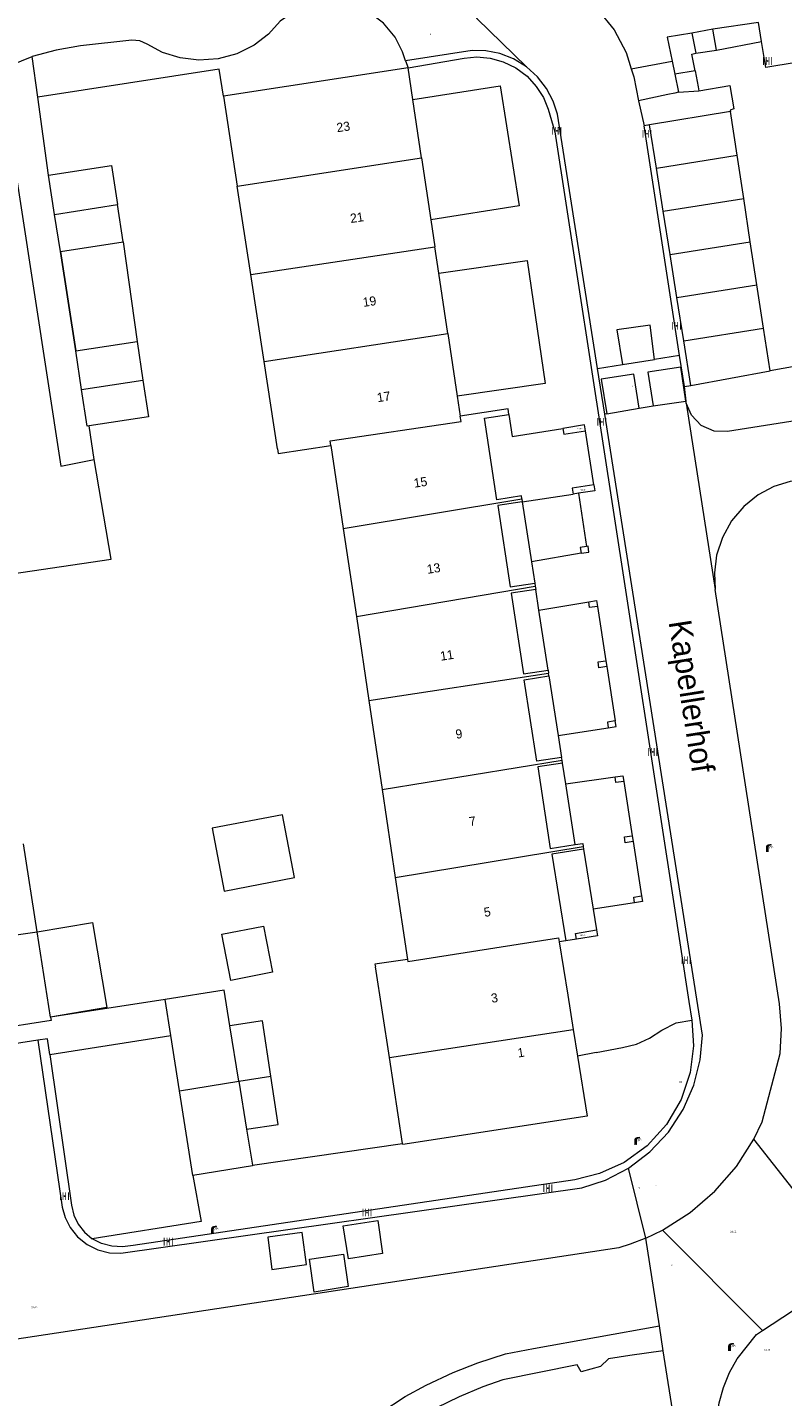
# Model space of a CAD drawing. Header units: metres. Extents: x 197457 to 198138, y 353986 to 354984.
# Tile 180 of 217: x 197510 to 197552, y 354822 to 354898. Entities that reach past the tile are written whole.
import ezdxf
from ezdxf.enums import TextEntityAlignment as Align

# ---------------------------------------------------------------- set-up
doc = ezdxf.new("R2010")
doc.units = ezdxf.units.M
doc.header["$MEASUREMENT"] = 0
for name, color, linetype, lineweight, true_color in [('afsluitpaal', 7, 'Continuous', 0, 0xde7233), ('benzine-   olieput', 7, 'Continuous', 0, 0x104b6e), ('kolk', 7, 'Continuous', 0, 0x104b6e), ('lichtmast', 7, 'Continuous', 0, 0x104b6e), ('straatnaambord', 7, 'Continuous', 0, 0x104b6e)]:
    doc.layers.add(name, color=color, linetype=linetype, lineweight=lineweight, true_color=true_color)
for name, color, linetype, lineweight in [('bijgebouw', 1, 'Continuous', 13), ('Grens gebouw op maaiveld onder overbouw', 1, 'Continuous', 13), ('grens individueel parkeervak', 7, 'Continuous', 0), ('Grens maaiveld', 253, 'Continuous', 0), ('grens WOZ object', 7, 'Continuous', 0), ('hoofdgebouw', 1, 'Continuous', 0), ('Hoogtepunt', 7, 'Continuous', 0), ('huisnummerreeks BGT', 7, 'Continuous', 0), ('kant verharding', 7, 'Continuous', 0), ('molgoot weginrichtingselement lijn', 7, 'Continuous', 0), ('muur breder dan 30cm', 30, 'Continuous', 0), ('openbare ruimte label tekst', 7, 'Continuous', 0), ('overbouw', 1, 'Continuous', 13), ('pand op maaiveld kenmerkpunt multivlak', 7, 'Continuous', 0), ('tussenmuur', 1, 'Continuous', 13), ('tussenmuur bijgebouw (GBKN Zuid)', 1, 'Continuous', 13), ('vlakafsluiter', 1, 'Continuous', 0), ('waterleidingput', 132, 'Continuous', 0)]:
    doc.layers.add(name, color=color, linetype=linetype, lineweight=lineweight)
doc.styles.add('Style-WORKING', font='WORKING.shx')

# ---------------------------------------------------------------- blocks, each defined once
blk = doc.blocks.new('kolk')
at = {"layer": 'kolk', "linetype": 'Continuous', "lineweight": 0, "true_color": 0xbd2877}
for points in [[(-0.49, -0.43), (-0.49, 0), (-0.49, 0.42), (-0.4, 0.42), (-0.4, 0), (-0.4, -0.43)], [(-0.19, -0.43), (-0.19, 0), (-0.19, 0.42), (-0.11, 0.42), (-0.11, 0), (-0.11, -0.43)], [(0.11, -0.43), (0.11, 0), (0.11, 0.42), (0.19, 0.42), (0.19, 0), (0.19, -0.43)], [(0.4, -0.43), (0.4, 0), (0.4, 0.42), (0.49, 0.42), (0.49, 0), (0.49, -0.43)]]:
    blk.add_hatch(color=232, dxfattribs=at).paths.add_polyline_path(points)
at = {"layer": 'kolk', "linetype": 'Continuous', "lineweight": 0, "true_color": 0x681648}
blk.add_hatch(color=219, dxfattribs=at).paths.add_polyline_path([(0.1, 0, 1), (-0.1, 0, 1)])
blk = doc.blocks.new('benzineolieput')
at = {"layer": 'benzine-   olieput', "linetype": 'Continuous', "lineweight": 0, "true_color": 0xbd2877}
h = blk.add_hatch(color=232, dxfattribs=at)
edge = h.paths.add_edge_path()
edge.add_spline(control_points=[(0.44, 0), (0.44, 0.04), (0.43, 0.09), (0.36, 0.2), (0.28, 0.26), (0.09, 0.32), (-0.02, 0.33), (-0.22, 0.29), (-0.31, 0.24), (-0.42, 0.12), (-0.44, 0.06), (-0.44, -0.06), (-0.42, -0.12), (-0.33, -0.22), (-0.28, -0.26), (-0.1, -0.33), (0.04, -0.33), (0.27, -0.27), (0.37, -0.2), (0.43, -0.08), (0.44, -0.04), (0.44, 0)], knot_values=[0, 0, 0, 0, 0.060484, 0.060484, 0.178041, 0.178041, 0.295599, 0.295599, 0.413157, 0.413157, 0.498623, 0.498623, 0.584089, 0.584089, 0.669555, 0.669555, 0.808438, 0.808438, 0.94732, 0.94732, 1, 1, 1, 1], degree=3, periodic=0)
edge = h.paths.add_edge_path(flags=16)
edge.add_ellipse((0, 0), major_axis=(0.392, 0), ratio=0.689655, start_angle=0, end_angle=360)
h = blk.add_hatch(color=232, dxfattribs=at)
h.paths.add_polyline_path([(-0.05, -0.09, -0.572477), (-0.05, 0.09, 0.381612), (-0.15, 0.17), (-0.25, 0.17), (-0.25, -0.18), (-0.15, -0.18, 0.381612)])
h.paths.add_polyline_path([(-0.15, -0.12), (-0.2, -0.12), (-0.2, -0.02), (-0.15, -0.02, -1)], flags=16)
h.paths.add_polyline_path([(-0.15, 0.02), (-0.2, 0.02), (-0.2, 0.12), (-0.15, 0.12, -1)], flags=16)
at = {"layer": 'benzine-   olieput', "linetype": 'Continuous', "lineweight": 0, "true_color": 0x681648}
blk.add_hatch(color=219, dxfattribs=at).paths.add_polyline_path([(0.1, 0, 1), (-0.1, 0, 1)])
at = {"layer": 'benzine-   olieput', "linetype": 'Continuous', "lineweight": 0, "true_color": 0xbd2877}
h = blk.add_hatch(color=232, dxfattribs=at)
h.paths.add_polyline_path([(0.27, -0.08), (0.27, 0.07, 1), (0.07, 0.07), (0.07, 0.07, -0.377964), (0.07, -0.07), (0.07, -0.08, 1)])
h.paths.add_polyline_path([(0.12, -0.08), (0.12, 0.07, -1), (0.23, 0.07), (0.23, -0.08, -1)], flags=16)
blk = doc.blocks.new('lichtmast')
at = {"layer": 'lichtmast', "linetype": 'Continuous', "lineweight": 0, "true_color": 0xbd2877}
for points in [[(0.15, 0.42, -0.344151), (0.3, 0.61), (0.43, 0.64, 0.960861), (0.4, 0.79), (0.1, 0.74, 0.366629), (-0.15, 0.45), (-0.15, -0.1), (0, -0.1, -0.414214), (-0.1, 0, -1), (0.1, 0, -0.414214), (0, -0.1), (0.15, -0.1)], [(0.35, 0.55, 1), (0.3, 0.56), (0.23, 0.32, 1), (0.28, 0.31)], [(0.42, 0.58, 1), (0.38, 0.57), (0.44, 0.33, 1), (0.48, 0.34)], [(0.49, 0.61, 1), (0.45, 0.58), (0.63, 0.4, 1), (0.66, 0.43)]]:
    blk.add_hatch(color=232, dxfattribs=at).paths.add_polyline_path(points)
at = {"layer": 'lichtmast', "linetype": 'Continuous', "lineweight": 0, "true_color": 0x681648}
blk.add_hatch(color=219, dxfattribs=at).paths.add_polyline_path([(-0.1, 0, 1), (0.1, 0, 1)])
blk = doc.blocks.new('afsluitpaal')
at = {"layer": 'afsluitpaal', "linetype": 'Continuous', "lineweight": 0, "true_color": 0xbd2877}
blk.add_hatch(color=232, dxfattribs=at).paths.add_polyline_path([(0.15, 0.65, 1), (-0.15, 0.65), (-0.15, 0.05), (-0.3, 0.05), (-0.3, -0.1), (0, -0.1, -0.414214), (-0.1, 0, -1), (0.1, 0, -0.414214), (0, -0.1), (0.3, -0.1), (0.3, 0.05), (0.15, 0.05)])
at = {"layer": 'afsluitpaal', "linetype": 'Continuous', "lineweight": 0, "true_color": 0x681648}
blk.add_hatch(color=219, dxfattribs=at).paths.add_polyline_path([(0.1, 0, 1), (-0.1, 0, 1)])
blk = doc.blocks.new('waterleidingput')
at = {"layer": 'waterleidingput', "linetype": 'Continuous', "lineweight": 0, "true_color": 0x248bcb}
h = blk.add_hatch(color=142, dxfattribs=at)
edge = h.paths.add_edge_path()
edge.add_spline(control_points=[(0.44, 0), (0.44, 0.04), (0.43, 0.09), (0.36, 0.2), (0.28, 0.26), (0.09, 0.32), (-0.02, 0.33), (-0.22, 0.29), (-0.31, 0.24), (-0.42, 0.12), (-0.44, 0.06), (-0.44, -0.06), (-0.42, -0.12), (-0.33, -0.22), (-0.28, -0.26), (-0.1, -0.33), (0.04, -0.33), (0.27, -0.27), (0.37, -0.2), (0.43, -0.08), (0.44, -0.04), (0.44, 0)], knot_values=[0, 0, 0, 0, 0.060484, 0.060484, 0.178041, 0.178041, 0.295599, 0.295599, 0.413157, 0.413157, 0.498623, 0.498623, 0.584089, 0.584089, 0.669555, 0.669555, 0.808438, 0.808438, 0.94732, 0.94732, 1, 1, 1, 1], degree=3, periodic=0)
edge = h.paths.add_edge_path(flags=16)
edge.add_ellipse((0, 0), major_axis=(0.392, 0), ratio=0.689655, start_angle=0, end_angle=360)
for points in [[(-0.05, -0.09, -0.141608), (-0.09, -0.05), (-0.1, -0.09), (-0.17, 0.18), (-0.22, 0.18), (-0.12, -0.17), (-0.07, -0.17)], [(0.03, 0.18), (-0.02, 0.18), (-0.05, 0.09, -0.269854), (0.05, 0.09)], [(0.23, 0.18), (0.18, 0.18), (0.1, -0.09), (0.09, -0.05, -0.141608), (0.05, -0.09), (0.08, -0.17), (0.13, -0.17)]]:
    blk.add_hatch(color=142, dxfattribs=at).paths.add_polyline_path(points)
at = {"layer": 'waterleidingput', "linetype": 'Continuous', "lineweight": 0, "true_color": 0x104b6e}
blk.add_hatch(color=156, dxfattribs=at).paths.add_polyline_path([(0.1, 0, 1), (-0.1, 0, 1)])
blk = doc.blocks.new('bord_3')
at = {"layer": 'straatnaambord', "linetype": 'Continuous', "lineweight": 0, "true_color": 0xbd2877}
h = blk.add_hatch(color=232, dxfattribs=at)
h.paths.add_polyline_path([(-0.75, -0.38), (-0.75, 0.38), (0.75, 0.38), (0.75, -0.38)])
h.paths.add_polyline_path([(-0.65, -0.27), (-0.65, 0.27), (0.65, 0.27), (0.65, -0.27)], flags=16)
at = {"layer": 'straatnaambord', "linetype": 'Continuous', "lineweight": 0, "true_color": 0xbd2877, "transparency": 33554534}
h = blk.add_hatch(color=232, dxfattribs=at)
h.paths.add_polyline_path([(-0.65, -0.27), (-0.65, 0.27), (0.65, 0.27), (0.65, -0.27)])
h.paths.add_polyline_path([(-0.55, -0.18), (-0.55, 0.17), (0.55, 0.17), (0.55, -0.18)], flags=16)
at = {"layer": 'straatnaambord', "linetype": 'Continuous', "lineweight": 0, "true_color": 0x681648}
blk.add_hatch(color=219, dxfattribs=at).paths.add_polyline_path([(-0.1, 0, 1), (0.1, 0, 1)])

msp = doc.modelspace()

# ---------------------------------------------------------------- linework, layer by layer
at = {"layer": 'bijgebouw', "linetype": 'Continuous', "lineweight": 13}
for p, q in [((197511.836, 354887.369), (197511.504, 354889.52)), ((197512.152, 354885.322), (197511.836, 354887.369)), ((197515.607, 354885.855), (197515.291, 354887.902)), ((197513.317, 354877.744), (197512.997, 354879.878)), ((197516.37, 354880.384), (197516.688, 354878.265)), ((197518.215, 354842.281), (197517.903, 354844.253)), ((197518.695, 354839.243), (197518.215, 354842.281)), ((197519.43, 354834.589), (197518.695, 354839.243)), ((197522.384, 354837.124), (197522.703, 354835.148))]:
    msp.add_line(p, q, dxfattribs=at)
at = {"layer": 'bijgebouw', "linetype": 'Continuous', "lineweight": 13, "flags": 128}
for points in [[(197511.504, 354889.52), (197514.959, 354890.054), (197515.291, 354887.902)], [(197516.688, 354878.265), (197516.991, 354876.246), (197513.727, 354875.757)], [(197513.727, 354875.757), (197513.617, 354875.74), (197513.317, 354877.744)], [(197521.467, 354842.803), (197521.15, 354844.766), (197517.903, 354844.253)], [(197522.703, 354835.148), (197522.708, 354835.118), (197519.43, 354834.589)]]:
    msp.add_lwpolyline(points, dxfattribs=at)
at = {"layer": 'Grens gebouw op maaiveld onder overbouw', "linetype": 'Continuous', "lineweight": 13, "flags": 128}
for points in [[(197537.5, 354871.747), (197537.476, 354871.905), (197536.123, 354871.698), (197535.439, 354876.178), (197536.793, 354876.379)], [(197537.525, 354871.589), (197536.172, 354871.382), (197536.856, 354866.909), (197538.209, 354867.116)], [(197538.264, 354866.768), (197536.91, 354866.561), (197537.587, 354862.129), (197538.94, 354862.336)], [(197539.679, 354857.542), (197538.319, 354857.339), (197537.635, 354861.813), (197538.988, 354862.02)], [(197539.731, 354857.232), (197538.377, 354857.025), (197539.06, 354852.551), (197540.422, 354852.759)], [(197540.893, 354852.499), (197539.14, 354852.231), (197539.908, 354847.472)]]:
    msp.add_lwpolyline(points, dxfattribs=at)
at = {"layer": 'grens individueel parkeervak', "linetype": 'Continuous', "lineweight": 0}
for p, q in [((197548.954, 354893.017), (197544.519, 354892.285)), ((197549.321, 354890.613), (197548.954, 354893.017)), ((197544.893, 354889.913), (197544.519, 354892.285)), ((197544.893, 354889.913), (197549.321, 354890.613)), ((197549.684, 354888.239), (197549.321, 354890.613)), ((197545.268, 354887.542), (197544.893, 354889.913)), ((197545.268, 354887.542), (197549.684, 354888.239)), ((197550.046, 354885.866), (197549.684, 354888.239)), ((197545.642, 354885.17), (197545.268, 354887.542)), ((197545.642, 354885.17), (197550.046, 354885.866)), ((197550.409, 354883.492), (197550.046, 354885.866)), ((197546.017, 354882.799), (197545.642, 354885.17)), ((197546.017, 354882.799), (197550.409, 354883.492)), ((197550.772, 354881.119), (197550.409, 354883.492)), ((197546.391, 354880.427), (197546.017, 354882.799)), ((197546.391, 354880.427), (197550.772, 354881.119)), ((197551.13, 354878.772), (197550.772, 354881.119)), ((197546.778, 354877.978), (197546.391, 354880.427)), ((197546.778, 354877.978), (197551.13, 354878.772))]:
    msp.add_line(p, q, dxfattribs=at)
at = {"layer": 'Grens maaiveld', "linetype": 'Continuous', "lineweight": 0}
for p, q in [((197550.503, 354897.901), (197547.997, 354897.531)), ((197546.833, 354897.314), (197545.479, 354897.094)), ((197545.479, 354897.094), (197545.751, 354895.783)), ((197547.997, 354897.531), (197546.833, 354897.314)), ((197546.833, 354897.314), (197547.056, 354896.213)), ((197548.187, 354896.386), (197547.997, 354897.531)), ((197547.056, 354896.213), (197548.187, 354896.386)), ((197548.187, 354896.386), (197550.67, 354896.865)), ((197545.751, 354895.783), (197545.899, 354895.067)), ((197547.015, 354895.256), (197545.899, 354895.067)), ((197545.899, 354895.067), (197546.102, 354894.076)), ((197545.894, 354894.031), (197545.513, 354893.949)), ((197546.102, 354894.076), (197545.894, 354894.031)), ((197545.513, 354893.949), (197543.912, 354893.603)), ((197546.166, 354879.627), (197544.22, 354892.236)), ((197546.43, 354877.915), (197546.166, 354879.627)), ((197542.048, 354876.403), (197541.654, 354878.905)), ((197517.903, 354844.253), (197511.616, 354843.287)), ((197522.703, 354835.148), (197530.949, 354836.35))]:
    msp.add_line(p, q, dxfattribs=at)
at = {"layer": 'Grens maaiveld', "linetype": 'Continuous', "lineweight": 0, "flags": 128}
for points in [[(197537.746, 354895.475), (197537.043, 354895.905), (197536.286, 354896.198), (197535.515, 354896.349), (197534.765, 354896.367), (197531.113, 354895.806)], [(197547.015, 354895.256), (197546.843, 354896.169), (197547.056, 354896.213)], [(197541.654, 354878.905), (197539.455, 354892.875), (197539.223, 354893.588), (197538.857, 354894.284), (197538.36, 354894.925), (197537.746, 354895.475)], [(197547.015, 354895.256), (197547.192, 354894.379), (197547.226, 354894.151)], [(197547.226, 354894.151), (197548.924, 354894.452), (197549.134, 354893.17), (197548.943, 354893.09), (197548.954, 354893.017)], [(197543.361, 354834.996), (197544.529, 354835.881), (197545.546, 354836.966), (197546.363, 354838.208), (197546.951, 354839.55), (197547.299, 354840.932), (197547.416, 354842.294), (197542.048, 354876.403)], [(197507.86, 354867.384), (197514.941, 354868.432), (197514.01, 354873.911)], [(197510.908, 354842.013), (197512.253, 354832.846), (197512.411, 354832.283), (197512.694, 354831.728), (197513.101, 354831.22), (197513.619, 354830.8), (197514.215, 354830.501), (197514.845, 354830.339), (197515.468, 354830.311), (197540.801, 354833.904), (197542.098, 354834.336), (197543.361, 354834.996)]]:
    msp.add_lwpolyline(points, dxfattribs=at)
at = {"layer": 'grens WOZ object', "linetype": 'Continuous', "lineweight": 0}
for p, q in [((197531.992, 354890.469), (197531.513, 354893.673)), ((197531.992, 354890.469), (197532.502, 354887.069)), ((197512.152, 354885.322), (197515.607, 354885.855)), ((197515.607, 354885.855), (197516.37, 354880.384)), ((197512.152, 354885.322), (197512.997, 354879.878)), ((197533.438, 354880.819), (197532.942, 354884.133)), ((197533.438, 354880.819), (197533.953, 354877.381)), ((197512.997, 354879.878), (197516.37, 354880.384)), ((197537.525, 354871.589), (197540.316, 354872.007)), ((197537.525, 354871.589), (197538.029, 354868.292)), ((197540.602, 354872.052), (197540.316, 354872.007)), ((197540.602, 354872.052), (197541.057, 354869.127)), ((197540.757, 354868.756), (197538.029, 354868.292)), ((197540.757, 354868.756), (197541.182, 354868.823)), ((197541.133, 354869.139), (197541.057, 354869.127)), ((197541.182, 354868.823), (197541.133, 354869.139)), ((197538.437, 354865.637), (197541.172, 354866.089)), ((197538.94, 354862.336), (197538.437, 354865.637)), ((197541.172, 354866.089), (197541.597, 354866.155)), ((197541.597, 354866.155), (197541.646, 354865.838)), ((197541.646, 354865.838), (197542.111, 354862.854)), ((197542.111, 354862.854), (197542.16, 354862.538)), ((197542.16, 354862.538), (197542.625, 354859.554)), ((197538.94, 354862.336), (197538.965, 354862.169)), ((197538.988, 354862.02), (197538.965, 354862.169)), ((197538.988, 354862.02), (197539.494, 354858.743)), ((197542.674, 354859.238), (197542.625, 354859.554)), ((197539.494, 354858.743), (197542.249, 354859.172)), ((197542.249, 354859.172), (197542.674, 354859.238)), ((197539.908, 354856.089), (197542.618, 354856.476)), ((197542.618, 354856.476), (197543.043, 354856.542)), ((197543.043, 354856.542), (197543.092, 354856.226)), ((197540.422, 354852.759), (197539.908, 354856.089)), ((197543.092, 354856.226), (197543.556, 354853.242)), ((197540.868, 354852.661), (197540.893, 354852.499)), ((197543.556, 354853.242), (197543.605, 354852.925)), ((197543.605, 354852.925), (197544.068, 354849.941)), ((197540.893, 354852.499), (197541.422, 354849.207)), ((197544.117, 354849.625), (197543.692, 354849.559)), ((197544.068, 354849.941), (197544.117, 354849.625)), ((197543.692, 354849.559), (197541.422, 354849.207)), ((197521.022, 354847.837), (197523.301, 354848.283)), ((197523.301, 354848.283), (197523.797, 354845.744)), ((197511.616, 354843.287), (197510.885, 354847.972)), ((197521.519, 354845.299), (197521.022, 354847.837)), ((197523.797, 354845.744), (197521.519, 354845.299)), ((197521.959, 354839.759), (197521.467, 354842.803)), ((197521.959, 354839.759), (197523.712, 354840.033)), ((197521.959, 354839.759), (197522.384, 354837.124))]:
    msp.add_line(p, q, dxfattribs=at)
at = {"layer": 'grens WOZ object', "linetype": 'Continuous', "lineweight": 0, "flags": 128}
for points in [[(197531.513, 354893.673), (197536.304, 354894.436), (197537.354, 354887.842), (197532.502, 354887.069)], [(197532.942, 354884.133), (197537.799, 354884.837), (197538.778, 354878.08), (197533.953, 354877.381)], [(197520.497, 354853.656), (197521.154, 354850.206), (197525.017, 354850.942), (197524.36, 354854.392), (197520.497, 354853.656)], [(197540.422, 354852.759), (197540.843, 354852.823), (197540.868, 354852.661)], [(197510.885, 354847.972), (197513.923, 354848.479), (197514.703, 354843.802), (197511.616, 354843.287)], [(197523.712, 354840.033), (197523.246, 354843.076), (197521.467, 354842.803)], [(197522.384, 354837.124), (197524.117, 354837.39), (197523.712, 354840.033)]]:
    msp.add_lwpolyline(points, dxfattribs=at)
at = {"layer": 'hoofdgebouw', "linetype": 'Continuous', "lineweight": 0}
for p, q in [((197531.252, 354895.414), (197521.114, 354893.863)), ((197531.513, 354893.673), (197531.252, 354895.414)), ((197521.114, 354893.863), (197521.87, 354888.918)), ((197522.612, 354884.072), (197521.87, 354888.918)), ((197532.502, 354887.069), (197532.723, 354885.594)), ((197532.942, 354884.133), (197532.723, 354885.594)), ((197523.343, 354879.292), (197522.612, 354884.072)), ((197524.076, 354874.498), (197523.343, 354879.292)), ((197527.014, 354874.675), (197527.691, 354870.126)), ((197537.5, 354871.747), (197537.525, 354871.589)), ((197527.691, 354870.126), (197528.412, 354865.291)), ((197538.209, 354867.116), (197538.237, 354866.942)), ((197538.237, 354866.942), (197538.264, 354866.768)), ((197528.412, 354865.291), (197529.098, 354860.68)), ((197529.098, 354860.68), (197529.828, 354855.781)), ((197539.705, 354857.387), (197539.679, 354857.542)), ((197539.731, 354857.232), (197539.705, 354857.387)), ((197529.828, 354855.781), (197530.549, 354850.942)), ((197510.885, 354847.972), (197510.132, 354852.804)), ((197530.549, 354850.942), (197531.218, 354846.448)), ((197539.908, 354847.472), (197539.553, 354847.415)), ((197539.553, 354847.415), (197540.02, 354844.497)), ((197530.222, 354841.064), (197529.452, 354846.048)), ((197540.02, 354844.497), (197540.323, 354842.604)), ((197540.323, 354842.604), (197540.557, 354841.144)), ((197530.949, 354836.35), (197530.222, 354841.064))]:
    msp.add_line(p, q, dxfattribs=at)
at = {"layer": 'hoofdgebouw', "linetype": 'Continuous', "lineweight": 0, "flags": 128}
for points in [[(197533.953, 354877.381), (197533.941, 354877.379), (197534.115, 354876.295)], [(197536.793, 354876.379), (197536.745, 354876.695), (197534.115, 354876.295)], [(197524.076, 354874.498), (197524.116, 354874.238), (197527.014, 354874.675)], [(197531.218, 354846.448), (197529.431, 354846.184), (197529.452, 354846.048)], [(197511.616, 354843.287), (197511.645, 354843.098), (197501.794, 354841.563)], [(197540.557, 354841.144), (197541.084, 354837.851), (197530.959, 354836.288), (197530.949, 354836.35)]]:
    msp.add_lwpolyline(points, dxfattribs=at)
at = {"layer": 'kant verharding', "linetype": 'Continuous', "lineweight": 0}
for p, q in [((197550.67, 354896.865), (197550.503, 354897.901)), ((197508.825, 354895.32), (197510.596, 354896.037)), ((197510.906, 354893.814), (197510.596, 354896.037)), ((197531.113, 354895.806), (197531.252, 354895.414)), ((197543.38, 354895.778), (197543.509, 354895.359)), ((197546.102, 354894.076), (197547.226, 354894.151)), ((197511.504, 354889.52), (197510.906, 354893.814)), ((197543.912, 354893.603), (197544.22, 354892.236)), ((197544.519, 354892.285), (197544.22, 354892.236)), ((197512.997, 354879.878), (197512.152, 354885.322)), ((197543.023, 354879.125), (197544.783, 354879.406)), ((197541.862, 354878.314), (197542.167, 354876.422)), ((197544.417, 354878.694), (197544.717, 354876.845)), ((197546.43, 354877.915), (197546.778, 354877.978)), ((197546.522, 354877.105), (197546.43, 354877.915)), ((197542.167, 354876.422), (197543.938, 354876.73)), ((197544.717, 354876.845), (197546.504, 354877.102)), ((197546.533, 354877.005), (197546.522, 354877.105)), ((197546.533, 354877.005), (197548.125, 354866.758)), ((197514.01, 354873.911), (197513.727, 354875.757)), ((197545.788, 354849.871), (197546.67, 354844.145)), ((197546.67, 354844.145), (197546.829, 354843.116)), ((197511.578, 354841.221), (197518.215, 354842.281)), ((197510.908, 354842.013), (197507.392, 354841.469)), ((197541.576, 354841.339), (197540.557, 354841.144)), ((197550.246, 354836.587), (197550.706, 354837.531)), ((197554.273, 354831.431), (197550.246, 354836.587)), ((197544.302, 354831.138), (197545.23, 354831.588)), ((197545.23, 354831.588), (197550.718, 354826.074)), ((197545.057, 354826.319), (197544.302, 354831.138)), ((197550.718, 354826.074), (197555.829, 354829.438)), ((197545.266, 354824.948), (197545.057, 354826.319)), ((197545.879, 354821.018), (197545.266, 354824.948))]:
    msp.add_line(p, q, dxfattribs=at)
at = {"layer": 'kant verharding', "linetype": 'Continuous', "lineweight": 0, "flags": 128}
for points in [[(197539.797, 354900.238), (197540.609, 354899.505), (197541.675, 354898.611), (197542.568, 354897.51), (197543.233, 354896.258), (197543.38, 354895.778)], [(197529.901, 354897.875), (197529.048, 354898.502), (197528.029, 354898.905), (197526.941, 354899.029), (197525.892, 354898.877), (197524.974, 354898.499), (197524.233, 354897.973), (197523.59, 354897.267), (197522.788, 354896.656), (197521.853, 354896.19), (197520.826, 354895.907), (197519.763, 354895.83), (197518.726, 354895.957), (197517.767, 354896.264), (197516.924, 354896.715), (197516.522, 354896.906), (197516.078, 354896.937), (197513.261, 354896.616), (197511.914, 354896.393), (197510.596, 354896.037)], [(197531.113, 354895.806), (197530.94, 354896.296), (197530.534, 354897.109), (197529.901, 354897.875)], [(197552.564, 354895.714), (197550.9, 354895.442), (197550.67, 354896.865)], [(197531.252, 354895.414), (197534.333, 354895.952), (197535.025, 354896.013), (197535.751, 354895.951), (197536.479, 354895.752), (197537.169, 354895.415), (197537.784, 354894.955), (197538.294, 354894.4), (197538.682, 354893.782), (197538.944, 354893.139), (197539.308, 354891.909), (197545.788, 354849.871)], [(197543.509, 354895.359), (197543.641, 354894.928), (197543.912, 354893.603)], [(197509.24, 354892.623), (197512.172, 354873.547), (197514.01, 354873.911)], [(197544.783, 354879.406), (197544.54, 354881.292), (197542.719, 354881.021), (197543.023, 354879.125)], [(197546.504, 354877.102), (197546.225, 354878.986), (197544.417, 354878.694)], [(197543.938, 354876.73), (197543.651, 354878.589), (197541.862, 354878.314)], [(197561.576, 354878.508), (197561.572, 354878.123), (197561.404, 354877.741), (197561.094, 354877.459), (197560.731, 354877.333), (197548.794, 354875.449), (197548.07, 354875.468), (197547.353, 354875.776), (197546.809, 354876.335), (197546.533, 354877.005)], [(197553.547, 354872.908), (197552.23, 354872.698), (197551.344, 354872.416), (197550.478, 354871.957), (197549.685, 354871.322), (197549.016, 354870.531), (197548.513, 354869.626), (197548.199, 354868.659), (197548.075, 354867.687), (197548.125, 354866.758)], [(197550.706, 354837.531), (197551.689, 354841.288), (197551.763, 354842.654), (197551.648, 354844.018), (197548.125, 354866.758)], [(197546.829, 354843.116), (197546.922, 354841.714), (197546.738, 354840.236), (197546.245, 354838.764), (197545.445, 354837.394), (197544.379, 354836.219), (197543.123, 354835.306), (197541.769, 354834.686), (197540.404, 354834.353), (197516.146, 354830.747), (197515.573, 354830.668), (197514.984, 354830.703), (197514.414, 354830.853), (197513.894, 354831.107)], [(197541.576, 354841.339), (197543.031, 354841.618), (197543.791, 354841.805), (197544.507, 354842.12), (197545.182, 354842.571), (197545.966, 354842.962), (197546.829, 354843.116)], [(197511.578, 354841.221), (197511.452, 354842.097), (197510.908, 354842.013)], [(197511.578, 354841.221), (197512.763, 354832.946), (197512.895, 354832.414), (197513.138, 354831.909), (197513.479, 354831.465), (197513.894, 354831.107)], [(197545.23, 354831.588), (197546.737, 354832.544), (197548.104, 354833.72), (197549.285, 354835.083), (197550.246, 354836.587)], [(197519.43, 354834.589), (197519.884, 354832.066), (197513.894, 354831.107)], [(197529.584, 354832.105), (197529.851, 354830.293), (197527.98, 354830.014), (197527.688, 354831.829), (197529.584, 354832.105)], [(197544.302, 354831.138), (197543.447, 354830.804), (197542.824, 354830.606), (197508.663, 354825.428), (197505.419, 354823.083), (197495.81, 354821.595)], [(197525.667, 354829.695), (197525.429, 354831.456), (197523.544, 354831.19), (197523.768, 354829.414), (197525.667, 354829.695)], [(197527.702, 354830.27), (197527.957, 354828.483), (197526.095, 354828.186), (197525.83, 354829.994), (197527.702, 354830.27)], [(197495.124, 354816.309), (197495.291, 354816.042), (197495.714, 354815.543), (197495.95, 354815.337), (197496.165, 354815.244), (197496.473, 354815.24), (197502.215, 354816.25), (197508.818, 354817.351), (197519.203, 354819.18), (197526.161, 354820.355), (197527.305, 354820.618), (197528.502, 354820.986), (197529.754, 354821.576), (197531.091, 354822.441), (197532.241, 354823.068), (197533.72, 354823.771), (197535.079, 354824.301), (197536.607, 354824.785), (197538.136, 354825.08), (197545.057, 354826.319)], [(197554.001, 354782.794), (197548.254, 354819.535), (197548.21, 354821.235), (197548.338, 354822.097), (197548.569, 354822.945), (197548.898, 354823.759), (197549.317, 354824.524), (197550.38, 354825.851), (197550.718, 354826.074)], [(197545.266, 354824.948), (197543.422, 354824.705), (197542.257, 354824.518), (197541.818, 354824.103), (197540.752, 354823.81), (197540.54, 354824.191), (197536.458, 354823.364), (197535.353, 354822.982), (197534.06, 354822.421), (197532.811, 354821.824), (197531.578, 354821.125), (197530.307, 354820.371), (197528.872, 354819.723), (197527.546, 354819.294), (197525.845, 354818.934), (197516.035, 354817.27)]]:
    msp.add_lwpolyline(points, dxfattribs=at)
at = {"layer": 'molgoot weginrichtingselement lijn', "linetype": 'Continuous', "lineweight": 0}
for p, q in [((197546.166, 354879.627), (197544.22, 354892.236)), ((197546.43, 354877.915), (197546.166, 354879.627)), ((197542.048, 354876.403), (197541.654, 354878.905))]:
    msp.add_line(p, q, dxfattribs=at)
at = {"layer": 'molgoot weginrichtingselement lijn', "linetype": 'Continuous', "lineweight": 0, "flags": 128}
for points in [[(197537.746, 354895.475), (197537.043, 354895.905), (197536.286, 354896.198), (197535.515, 354896.349), (197534.765, 354896.367), (197531.113, 354895.806)], [(197541.654, 354878.905), (197539.455, 354892.875), (197539.223, 354893.588), (197538.857, 354894.284), (197538.36, 354894.925), (197537.746, 354895.475)], [(197543.361, 354834.996), (197544.529, 354835.881), (197545.546, 354836.966), (197546.363, 354838.208), (197546.951, 354839.55), (197547.299, 354840.932), (197547.416, 354842.294), (197542.048, 354876.403)], [(197510.908, 354842.013), (197512.253, 354832.846), (197512.411, 354832.283), (197512.694, 354831.728), (197513.101, 354831.22), (197513.619, 354830.8), (197514.215, 354830.501), (197514.845, 354830.339), (197515.468, 354830.311), (197540.801, 354833.904), (197542.098, 354834.336), (197543.361, 354834.996)]]:
    msp.add_lwpolyline(points, dxfattribs=at)
at = {"layer": 'muur breder dan 30cm', "linetype": 'Continuous', "lineweight": 0}
for p, q in [((197540.757, 354868.756), (197541.182, 354868.823)), ((197541.133, 354869.139), (197541.057, 354869.127)), ((197541.182, 354868.823), (197541.133, 354869.139)), ((197541.172, 354866.089), (197541.597, 354866.155)), ((197541.597, 354866.155), (197541.646, 354865.838)), ((197542.111, 354862.854), (197542.16, 354862.538)), ((197542.674, 354859.238), (197542.625, 354859.554)), ((197542.249, 354859.172), (197542.674, 354859.238)), ((197542.618, 354856.476), (197543.043, 354856.542)), ((197543.043, 354856.542), (197543.092, 354856.226)), ((197543.556, 354853.242), (197543.605, 354852.925)), ((197544.117, 354849.625), (197543.692, 354849.559)), ((197544.068, 354849.941), (197544.117, 354849.625))]:
    msp.add_line(p, q, dxfattribs=at)
at = {"layer": 'muur breder dan 30cm', "linetype": 'Continuous', "lineweight": 0, "flags": 128}
for points in [[(197540.989, 354875.486), (197540.94, 354875.802), (197539.754, 354875.617)], [(197539.754, 354875.617), (197539.804, 354875.301), (197540.989, 354875.486)], [(197541.453, 354872.508), (197540.267, 354872.324), (197540.316, 354872.007)], [(197541.453, 354872.508), (197541.502, 354872.192), (197540.602, 354872.052)], [(197541.057, 354869.127), (197540.708, 354869.073), (197540.757, 354868.756)], [(197541.646, 354865.838), (197541.221, 354865.772), (197541.172, 354866.089)], [(197542.16, 354862.538), (197541.735, 354862.472), (197541.686, 354862.788), (197542.111, 354862.854)], [(197542.625, 354859.554), (197542.2, 354859.488), (197542.249, 354859.172)], [(197543.092, 354856.226), (197542.667, 354856.16), (197542.618, 354856.476)], [(197543.605, 354852.925), (197543.18, 354852.86), (197543.131, 354853.176), (197543.556, 354853.242)], [(197543.692, 354849.559), (197543.643, 354849.875), (197544.068, 354849.941)], [(197540.501, 354847.567), (197540.45, 354847.883), (197541.606, 354848.068)], [(197541.606, 354848.068), (197541.656, 354847.752), (197540.501, 354847.567)]]:
    msp.add_lwpolyline(points, dxfattribs=at)
at = {"layer": 'overbouw', "linetype": 'Continuous', "lineweight": 13}
for p, q in [((197541.453, 354872.508), (197540.989, 354875.486)), ((197538.029, 354868.292), (197538.209, 354867.116)), ((197538.437, 354865.637), (197538.264, 354866.768)), ((197539.494, 354858.743), (197539.679, 354857.542)), ((197539.908, 354856.089), (197539.731, 354857.232)), ((197541.422, 354849.207), (197541.606, 354848.068)), ((197540.501, 354847.567), (197539.908, 354847.472))]:
    msp.add_line(p, q, dxfattribs=at)
at = {"layer": 'overbouw', "linetype": 'Continuous', "lineweight": 13, "flags": 128}
msp.add_lwpolyline([(197536.793, 354876.379), (197536.976, 354875.176), (197539.754, 354875.617)], dxfattribs=at)
at = {"layer": 'tussenmuur', "linetype": 'Continuous', "lineweight": 13}
for p, q in [((197521.87, 354888.918), (197531.992, 354890.469)), ((197522.612, 354884.072), (197532.723, 354885.594)), ((197523.343, 354879.292), (197533.438, 354880.819)), ((197527.691, 354870.126), (197537.5, 354871.747)), ((197528.412, 354865.291), (197538.237, 354866.942)), ((197529.098, 354860.68), (197538.965, 354862.169)), ((197529.828, 354855.781), (197539.705, 354857.387)), ((197530.549, 354850.942), (197540.868, 354852.661)), ((197501.022, 354846.514), (197510.885, 354847.972)), ((197530.222, 354841.064), (197540.323, 354842.604))]:
    msp.add_line(p, q, dxfattribs=at)
at = {"layer": 'tussenmuur', "linetype": 'Continuous', "lineweight": 13, "flags": 128}
for points in [[(197527.014, 354874.675), (197526.977, 354874.927), (197534.164, 354875.989), (197534.115, 354876.295)], [(197531.218, 354846.448), (197531.236, 354846.33), (197539.517, 354847.637), (197539.553, 354847.415)]]:
    msp.add_lwpolyline(points, dxfattribs=at)
at = {"layer": 'tussenmuur bijgebouw (GBKN Zuid)', "linetype": 'Continuous', "lineweight": 13}
for p, q in [((197511.836, 354887.369), (197515.291, 354887.902)), ((197513.317, 354877.744), (197516.688, 354878.265)), ((197518.695, 354839.243), (197521.959, 354839.759))]:
    msp.add_line(p, q, dxfattribs=at)
at = {"layer": 'vlakafsluiter', "linetype": 'Continuous', "lineweight": 0}
for p, q in [((197543.509, 354895.359), (197545.751, 354895.783)), ((197556.901, 354879.825), (197551.13, 354878.772)), ((197541.654, 354878.905), (197543.023, 354879.125)), ((197546.166, 354879.627), (197544.783, 354879.406)), ((197543.938, 354876.73), (197544.717, 354876.845)), ((197546.504, 354877.102), (197546.522, 354877.105)), ((197542.167, 354876.422), (197542.048, 354876.403)), ((197544.302, 354831.138), (197543.361, 354834.996))]:
    msp.add_line(p, q, dxfattribs=at)
at = {"layer": 'vlakafsluiter', "linetype": 'Continuous', "lineweight": 0, "flags": 128}
for points in [[(197531.762, 354907.051), (197531.773, 354905.268), (197532.535, 354902.36), (197533.574, 354900.109), (197535.028, 354898.135), (197537.746, 354895.475)], [(197521.114, 354893.863), (197520.876, 354895.341), (197510.906, 354893.814)]]:
    msp.add_lwpolyline(points, dxfattribs=at)

# ---------------------------------------------------------------- block references
at = {"layer": 'afsluitpaal', "linetype": 'Continuous', "lineweight": 0, "xscale": 0.1, "yscale": 0.1, "zscale": 0.1}
msp.add_blockref('afsluitpaal', (197532.481, 354897.224), dxfattribs=at)
at = {"layer": 'benzine-   olieput', "linetype": 'Continuous', "lineweight": 0, "xscale": 0.1, "yscale": 0.1, "zscale": 0.1}
msp.add_blockref('benzineolieput', (197543.593, 354877.934), dxfattribs=at)
at = {"layer": 'kolk', "linetype": 'Continuous', "lineweight": 0, "xscale": 0.5, "yscale": 0.5}
for p in [(197550.994, 354895.794), (197539.417, 354891.957), (197544.374, 354891.796), (197545.989, 354881.249), (197541.897, 354875.971), (197544.691, 354857.846), (197546.516, 354846.412), (197538.925, 354833.884), (197512.375, 354833.452), (197528.996, 354832.551), (197518.08, 354830.954)]:
    msp.add_blockref('kolk', p, dxfattribs=at)
at = {"layer": 'lichtmast', "linetype": 'Continuous', "lineweight": 0, "xscale": 0.5, "yscale": 0.5}
for p in [(197550.975, 354852.396), (197543.75, 354836.315), (197520.506, 354831.435), (197548.904, 354824.997)]:
    msp.add_blockref('lichtmast', p, dxfattribs=at)
at = {"layer": 'straatnaambord', "linetype": 'Continuous', "lineweight": 0, "xscale": 0.1, "yscale": 0.1, "zscale": 0.1}
msp.add_blockref('bord_3', (197546.223, 354839.718), dxfattribs=at)
at = {"layer": 'waterleidingput', "linetype": 'Continuous', "lineweight": 0, "xscale": 0.1, "yscale": 0.1, "zscale": 0.1}
for p in [(197543.941, 354833.892), (197544.867, 354834.016), (197545.733, 354829.655)]:
    msp.add_blockref('waterleidingput', p, dxfattribs=at)

# ---------------------------------------------------------------- texts
at = {"layer": 'Hoogtepunt', "linetype": 'Continuous', "lineweight": 0, "style": 'Style-WORKING'}
for s, p in [('24.22', (197548.934, 354831.446)), ('24.22', (197548.934, 354831.446)), ('22.02', (197510.544, 354827.28)), ('22.02', (197510.544, 354827.28)), ('24.39', (197550.791, 354824.961)), ('24.39', (197550.791, 354824.961))]:
    msp.add_text(s, height=0.1, dxfattribs=at).set_placement(p)
at = {"layer": 'huisnummerreeks BGT', "linetype": 'Continuous', "lineweight": 0, "style": 'Style-WORKING'}
for s, rotation, p in [('23', 8.5, (197527.692, 354892.18)), ('21', 8.5, (197528.439, 354887.193)), ('19', 8.5, (197529.129, 354882.587)), ('17', 8.5, (197529.912, 354877.354)), ('15', 8.7, (197531.93, 354872.658)), ('13', 8.7, (197532.653, 354867.929)), ('11', 8.7, (197533.384, 354863.156)), ('9', 8.7, (197534.043, 354858.84)), ('7', 8.7, (197534.786, 354854.041)), ('5', 9.2, (197535.6, 354849.061)), ('3', 9.1, (197535.994, 354844.34)), ('1', 8.8, (197537.445, 354841.337))]:
    msp.add_text(s, height=0.5, rotation=rotation, dxfattribs=at).set_placement(p, align=Align.MIDDLE_CENTER)
at = {"layer": 'openbare ruimte label tekst', "linetype": 'Continuous', "lineweight": 0, "style": 'Style-WORKING'}
msp.add_text('Kapellerhof', height=1.25, rotation=278.9, dxfattribs=at).set_placement((197546.823, 354860.911), align=Align.MIDDLE_CENTER)
at = {"layer": 'pand op maaiveld kenmerkpunt multivlak', "linetype": 'Continuous', "lineweight": 0, "style": 'Style-WORKING'}
for p in [(197540.682, 354875.602), (197540.837, 354872.23), (197540.839, 354847.779)]:
    msp.add_text('PNDMV', height=0.06, dxfattribs=at).set_placement(p, align=Align.MIDDLE_CENTER)

doc.saveas('drawing.dxf')
